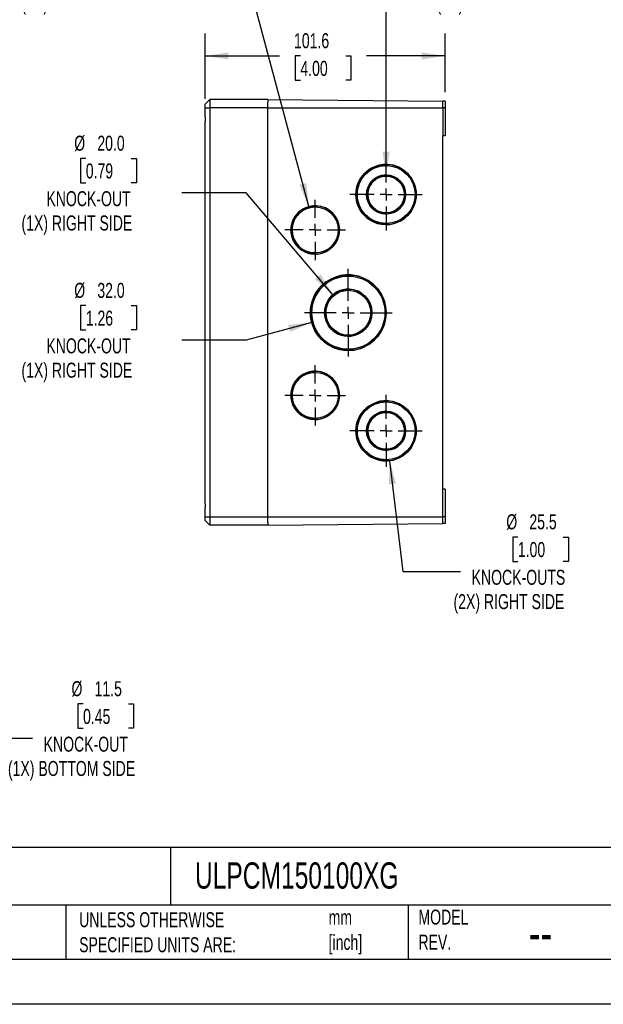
# Model space of a CAD drawing. Header units: millimetres. Extents: x 0 to 838, y 0 to 648.
# Tile 2 of 6: x 403 to 650, y 0 to 417. Entities that reach past the tile are written whole.
import ezdxf

# ---------------------------------------------------------------- set-up
doc = ezdxf.new("R2010")
doc.units = ezdxf.units.MM
doc.header["$LTSCALE"] = 3
doc.linetypes.add('CENTERX2', pattern=[20.32, 12.7, -2.54, 2.54, -2.54])
doc.layers.add('CENTER', color=40, linetype='CENTERX2')
doc.layers.add('DIMENSIONS', color=140, linetype='Continuous', lineweight=25)
doc.layers.add('TEXT', color=140, linetype='Continuous', lineweight=25)
doc.styles.add('SLDTEXTSTYLE0', font='TXT', dxfattribs={"width": 0.7})
doc.dimstyles.new('SLDDIMSTYLE0', dxfattribs={"dimtxt": 6.474023, "dimasz": 9.906, "dimexe": 0, "dimexo": 0.0625, "dimgap": 1.618506, "dimtad": 0, "dimtih": 1, "dimtoh": 1, "dimdec": 1, "dimrnd": 1e-09, "dimzin": 12, "dimdsep": 46, "dimtxsty": 'SLDTEXTSTYLE0', "dimsah": 1, "dimcen": 0.09, "dimadec": 0, "dimazin": 3, "dimtfac": 1, "dimtdec": 1, "dimtofl": 0, "dimtmove": 0, "dimatfit": 3, "dimfxl": 0, "dimfrac": 2, "dimtolj": 1, "dimtzin": 12, "dimarcsym": 0})
doc.dimstyles.new('SLDDIMSTYLE1', dxfattribs={"dimtxt": 6.474023, "dimasz": 9.906, "dimexe": 0, "dimexo": 0.0625, "dimgap": 1.618506, "dimtad": 0, "dimtih": 1, "dimtoh": 1, "dimdec": 1, "dimrnd": 1e-09, "dimzin": 12, "dimdsep": 46, "dimtxsty": 'SLDTEXTSTYLE0', "dimsah": 1, "dimcen": 0, "dimadec": 0, "dimazin": 3, "dimtfac": 1, "dimtdec": 1, "dimtofl": 0, "dimtmove": 0, "dimatfit": 3, "dimfxl": 0, "dimfrac": 2, "dimtolj": 1, "dimtzin": 12, "dimarcsym": 0})
doc.dimstyles.new('SLDDIMSTYLE2', dxfattribs={"dimtxt": 6.474023, "dimasz": 9.906, "dimexe": 0, "dimexo": 0.0625, "dimgap": 1.618506, "dimtad": 0, "dimtih": 1, "dimtoh": 1, "dimdec": 1, "dimrnd": 1e-09, "dimzin": 4, "dimdsep": 46, "dimtxsty": 'SLDTEXTSTYLE0', "dimsah": 1, "dimcen": 0, "dimadec": 0, "dimazin": 1, "dimtfac": 1, "dimtdec": 1, "dimtofl": 0, "dimtmove": 0, "dimatfit": 3, "dimfxl": 0, "dimfrac": 2, "dimtolj": 1, "dimtzin": 12, "dimarcsym": 0})

# ---------------------------------------------------------------- blocks, each defined once
blk = doc.blocks.new('_D_4')
at = {"layer": 'DIMENSIONS'}
for p, q in [((607.14, 451.16), (604.97, 451.16)), ((604.97, 451.16), (604.97, 440.87)), ((626.38, 451.16), (628.55, 451.16)), ((628.55, 451.16), (628.55, 440.87)), ((604.97, 440.87), (607.14, 440.87)), ((628.55, 440.87), (626.38, 440.87)), ((558.49, 350.92), (558.49, 436.61)), ((558.49, 436.61), (582.81, 436.61))]:
    blk.add_line(p, q, dxfattribs=at)
blk.add_solid([(558.49, 350.92), (560.02, 360.82), (556.97, 360.82)], dxfattribs=at)
at = {"layer": 'DIMENSIONS', "char_height": 6.35, "attachment_point": 1, "style": 'SLDTEXTSTYLE0'}
for s, insert in [('%%c', (602.25, 460.79)), ('16.5', (612.03, 460.79)), ('0.65', (607.14, 449.05)), ('KNOCK-OUTS', (587.57, 437.31)), ('(2X) RIGHT SIDE', (579.92, 427.02))]:
    blk.add_mtext(s, dxfattribs=dict(at, insert=insert))
blk = doc.blocks.new('_D_5')
at = {"layer": 'DIMENSIONS'}
for p, q in [((560.01, 230.01), (565.62, 183.17)), ((614.27, 197.71), (612.09, 197.71)), ((612.09, 197.71), (612.09, 187.42)), ((633.5, 197.71), (635.68, 197.71)), ((635.68, 197.71), (635.68, 187.42)), ((612.09, 187.42), (614.27, 187.42)), ((635.68, 187.42), (633.5, 187.42)), ((565.62, 183.17), (589.94, 183.17))]:
    blk.add_line(p, q, dxfattribs=at)
blk.add_solid([(560.01, 230.01), (559.68, 220), (562.7, 220.36)], dxfattribs=at)
at = {"layer": 'DIMENSIONS', "char_height": 6.35, "attachment_point": 1, "style": 'SLDTEXTSTYLE0'}
for s, insert in [('%%c', (609.38, 207.35)), ('25.5', (619.15, 207.35)), ('1.00', (614.27, 195.61)), ('KNOCK-OUTS', (594.7, 183.87)), ('(2X) RIGHT SIDE', (587.05, 173.58))]:
    blk.add_mtext(s, dxfattribs=dict(at, insert=insert))
blk = doc.blocks.new('_D_6')
at = {"layer": 'DIMENSIONS'}
for p, q in [((431.42, 451.16), (429.25, 451.16)), ((429.25, 451.16), (429.25, 440.87)), ((450.66, 451.16), (452.83, 451.16)), ((452.83, 451.16), (452.83, 440.87)), ((429.25, 440.87), (431.42, 440.87)), ((452.83, 440.87), (450.66, 440.87)), ((499.31, 436.61), (474.99, 436.61)), ((525.84, 337.57), (499.31, 436.61))]:
    blk.add_line(p, q, dxfattribs=at)
blk.add_solid([(525.84, 337.57), (524.75, 347.53), (521.81, 346.74)], dxfattribs=at)
at = {"layer": 'DIMENSIONS', "char_height": 6.35, "attachment_point": 1, "style": 'SLDTEXTSTYLE0'}
for s, insert in [('%%c', (426.53, 460.79)), ('20.5', (436.31, 460.79)), ('0.81', (431.42, 449.05)), ('KNOCK-OUTS', (411.85, 437.31)), ('(2X) RIGHT SIDE', (404.2, 427.02))]:
    blk.add_mtext(s, dxfattribs=dict(at, insert=insert))
blk = doc.blocks.new('_D_7')
at = {"layer": 'DIMENSIONS'}
for p, q in [((431.42, 357.92), (429.25, 357.92)), ((429.25, 357.92), (429.25, 347.63)), ((450.66, 357.92), (452.83, 357.92)), ((452.83, 357.92), (452.83, 347.63)), ((429.25, 347.63), (431.42, 347.63)), ((452.83, 347.63), (450.66, 347.63)), ((499.31, 343.38), (472.1, 343.38)), ((536.01, 300.28), (499.31, 343.38))]:
    blk.add_line(p, q, dxfattribs=at)
blk.add_solid([(536.01, 300.28), (530.75, 308.81), (528.43, 306.83)], dxfattribs=at)
at = {"layer": 'DIMENSIONS', "char_height": 6.35, "attachment_point": 1, "style": 'SLDTEXTSTYLE0'}
for s, insert in [('%%c', (426.53, 367.56)), ('20.0', (436.31, 367.56)), ('0.79', (431.42, 355.82)), ('KNOCK-OUT', (414.75, 344.08)), ('(1X) RIGHT SIDE', (404.2, 333.79))]:
    blk.add_mtext(s, dxfattribs=dict(at, insert=insert))
blk = doc.blocks.new('_D_8')
at = {"layer": 'DIMENSIONS'}
for p, q in [((431.42, 295.64), (429.25, 295.64)), ((429.25, 295.64), (429.25, 285.36)), ((450.66, 295.64), (452.83, 295.64)), ((452.83, 295.64), (452.83, 285.36)), ((527.03, 288.53), (499.31, 281.1)), ((429.25, 285.36), (431.42, 285.36)), ((452.83, 285.36), (450.66, 285.36)), ((499.31, 281.1), (472.1, 281.1))]:
    blk.add_line(p, q, dxfattribs=at)
blk.add_solid([(527.03, 288.53), (517.07, 287.43), (517.85, 284.49)], dxfattribs=at)
at = {"layer": 'DIMENSIONS', "char_height": 6.35, "attachment_point": 1, "style": 'SLDTEXTSTYLE0'}
for s, insert in [('%%c', (426.53, 305.28)), ('32.0', (436.31, 305.28)), ('1.26', (431.42, 293.54)), ('KNOCK-OUT', (414.75, 281.8)), ('(1X) RIGHT SIDE', (404.2, 271.51))]:
    blk.add_mtext(s, dxfattribs=dict(at, insert=insert))
blk = doc.blocks.new('_D_9')
at = {"layer": 'DIMENSIONS'}
for p, q in [((481.89, 383.21), (481.89, 410.83)), ((583.49, 386.01), (583.49, 410.83)), ((481.89, 401.31), (513.47, 401.31)), ((522.24, 401.31), (520.07, 401.31)), ((520.07, 401.31), (520.07, 391.02)), ((541.48, 401.31), (543.65, 401.31)), ((543.65, 401.31), (543.65, 391.02)), ((583.49, 401.31), (550.25, 401.31)), ((520.07, 391.02), (522.24, 391.02)), ((543.65, 391.02), (541.48, 391.02))]:
    blk.add_line(p, q, dxfattribs=at)
for points in [[(481.89, 401.31), (491.8, 399.79), (491.8, 402.83)], [(583.49, 401.31), (573.59, 402.83), (573.59, 399.79)]]:
    blk.add_solid(points, dxfattribs=at)
at = {"layer": 'DIMENSIONS', "char_height": 6.35, "attachment_point": 1, "style": 'SLDTEXTSTYLE0'}
for s, insert in [('101.6', (519.55, 410.94)), ('4.00', (522.24, 399.21))]:
    blk.add_mtext(s, dxfattribs=dict(at, insert=insert))
blk = doc.blocks.new('SW_CENTERMARKSYMBOL_4')
at = {"layer": 'CENTER', "color": 0}
for p, q in [((0, 5.08), (0, 12.79)), ((-5.08, 0), (-12.79, 0)), ((0, 0), (-2.54, 0)), ((0, 0), (0, 2.54)), ((0, 0), (0, -2.54)), ((0, 0), (2.54, 0)), ((5.08, 0), (12.79, 0)), ((0, -5.08), (0, -12.79))]:
    blk.add_line(p, q, dxfattribs=at)
blk = doc.blocks.new('SW_CENTERMARKSYMBOL_5')
at = {"layer": 'CENTER', "color": 0}
for p, q in [((0, 5.08), (0, 15.29)), ((-5.08, 0), (-15.29, 0)), ((0, 0), (-2.54, 0)), ((0, 0), (0, 2.54)), ((0, 0), (0, -2.54)), ((0, 0), (2.54, 0)), ((5.08, 0), (15.29, 0)), ((0, -5.08), (0, -15.29))]:
    blk.add_line(p, q, dxfattribs=at)
blk = doc.blocks.new('SW_CENTERMARKSYMBOL_6')
at = {"layer": 'CENTER', "color": 0}
for p, q in [((0, 5.08), (0, 18.55)), ((-5.08, 0), (-18.55, 0)), ((0, 0), (-2.54, 0)), ((0, 0), (0, 2.54)), ((0, 0), (0, -2.54)), ((0, 0), (2.54, 0)), ((5.08, 0), (18.55, 0)), ((0, -5.08), (0, -18.55))]:
    blk.add_line(p, q, dxfattribs=at)
blk = doc.blocks.new('SW_CENTERMARKSYMBOL_7')
at = {"layer": 'CENTER', "color": 0}
for p, q in [((0, 5.08), (0, 12.79)), ((-5.08, 0), (-12.79, 0)), ((0, 0), (-2.54, 0)), ((0, 0), (0, 2.54)), ((0, 0), (0, -2.54)), ((0, 0), (2.54, 0)), ((5.08, 0), (12.79, 0)), ((0, -5.08), (0, -12.79))]:
    blk.add_line(p, q, dxfattribs=at)
blk = doc.blocks.new('SW_CENTERMARKSYMBOL_8')
at = {"layer": 'CENTER', "color": 0}
for p, q in [((0, 5.08), (0, 15.29)), ((-5.08, 0), (-15.29, 0)), ((0, 0), (-2.54, 0)), ((0, 0), (0, 2.54)), ((0, 0), (0, -2.54)), ((0, 0), (2.54, 0)), ((5.08, 0), (15.29, 0)), ((0, -5.08), (0, -15.29))]:
    blk.add_line(p, q, dxfattribs=at)
blk = doc.blocks.new('_D_16')
at = {"layer": 'DIMENSIONS'}
for p, q in [((430.26, 127.11), (428.08, 127.11)), ((428.08, 127.11), (428.08, 116.82)), ((449.49, 127.11), (451.67, 127.11)), ((451.67, 127.11), (451.67, 116.82)), ((428.08, 116.82), (430.26, 116.82)), ((451.67, 116.82), (449.49, 116.82)), ((328.74, 92.37), (343.78, 112.56)), ((343.78, 112.56), (408.82, 112.56))]:
    blk.add_line(p, q, dxfattribs=at)
blk.add_solid([(328.74, 92.37), (335.88, 99.4), (333.43, 101.23)], dxfattribs=at)
at = {"layer": 'DIMENSIONS', "char_height": 6.35, "attachment_point": 1, "style": 'SLDTEXTSTYLE0'}
for s, insert in [('%%c', (425.37, 136.74)), ('11.5', (435.14, 136.74)), ('0.45', (430.26, 125)), ('KNOCK-OUT', (413.58, 113.26)), ('(1X) BOTTOM SIDE', (398.48, 102.97))]:
    blk.add_mtext(s, dxfattribs=dict(at, insert=insert))

msp = doc.modelspace()

# ---------------------------------------------------------------- linework, layer by layer
for p, q in [((481.89, 380.9), (483.89, 382.9)), ((481.89, 379.4), (481.89, 380.9)), ((481.89, 375.34), (481.89, 379.4)), ((481.89, 379.4), (483.89, 379.4)), ((483.89, 382.9), (483.89, 379.4)), ((508.49, 382.9), (483.89, 382.9)), ((483.89, 379.4), (483.89, 206.2)), ((508.49, 379.4), (483.89, 379.4)), ((508.49, 382.9), (508.49, 381.69)), ((508.49, 382.84), (582.49, 382.2)), ((508.49, 379.35), (508.49, 381.69)), ((508.49, 379.35), (582.49, 379.35)), ((508.49, 206.25), (508.49, 379.35)), ((582.49, 379.35), (582.49, 382.2)), ((583.49, 382.2), (582.49, 382.2)), ((582.49, 379.35), (582.49, 367.55)), ((583.49, 379.35), (582.49, 379.35)), ((583.49, 382.2), (583.49, 379.35)), ((583.49, 379.35), (583.49, 367.55)), ((481.89, 211.84), (481.89, 373.76)), ((582.49, 218.05), (582.49, 367.55)), ((583.49, 367.55), (582.49, 367.55)), ((558.49, 355.42), (559.11, 355.4)), ((558.5, 354.92), (558.49, 354.92)), ((559.11, 355.4), (559.12, 355.4)), ((558.49, 350.92), (558.82, 350.91)), ((558.49, 350.42), (558.49, 350.42)), ((558.82, 350.91), (558.83, 350.91)), ((566.74, 342.67), (566.74, 342.67)), ((571.24, 342.67), (571.24, 342.67)), ((528.49, 337.92), (528.96, 337.91)), ((528.96, 337.91), (528.96, 337.91)), ((528.5, 337.42), (528.49, 337.42)), ((558.49, 334.92), (558.49, 334.92)), ((559.11, 334.44), (558.49, 334.42)), ((559.11, 334.44), (559.12, 334.44)), ((558.49, 330.42), (558.5, 330.42)), ((560.03, 330.01), (560.03, 330.01)), ((538.74, 327.67), (538.75, 327.67)), ((528.49, 317.92), (528.5, 317.92)), ((529.54, 317.47), (528.49, 317.42)), ((529.54, 317.47), (529.54, 317.47)), ((542.49, 308.67), (543.78, 308.62)), ((543.78, 308.62), (543.78, 308.62)), ((542.5, 308.17), (542.49, 308.17)), ((542.49, 302.67), (542.94, 302.66)), ((542.49, 302.17), (542.49, 302.17)), ((542.94, 302.66), (542.94, 302.66)), ((552.49, 292.67), (552.49, 292.67)), ((558.49, 292.67), (558.49, 292.67)), ((542.49, 283.17), (542.49, 283.17)), ((543.57, 282.73), (542.49, 282.67)), ((543.57, 282.73), (543.57, 282.73)), ((542.49, 277.17), (542.5, 277.17)), ((544.98, 276.86), (544.98, 276.86)), ((528.49, 267.92), (528.97, 267.91)), ((528.5, 267.42), (528.49, 267.42)), ((528.97, 267.91), (528.97, 267.91)), ((538.74, 257.67), (538.75, 257.67)), ((558.49, 255.42), (559.37, 255.39)), ((558.5, 254.92), (558.49, 254.92)), ((559.37, 255.39), (559.37, 255.39)), ((558.49, 250.92), (558.84, 250.91)), ((558.49, 250.42), (558.49, 250.42)), ((558.84, 250.91), (558.84, 250.91)), ((528.49, 247.92), (528.5, 247.92)), ((529.53, 247.47), (528.49, 247.42)), ((529.53, 247.47), (529.53, 247.47)), ((566.74, 242.67), (566.74, 242.67)), ((558.49, 234.92), (558.49, 234.92)), ((559.09, 234.44), (558.49, 234.42)), ((559.09, 234.44), (559.1, 234.44)), ((558.49, 230.42), (558.5, 230.42)), ((559.04, 229.93), (558.49, 229.92)), ((559.04, 229.93), (559.04, 229.93)), ((582.49, 206.25), (582.49, 218.05)), ((583.49, 218.05), (582.49, 218.05)), ((583.49, 218.05), (583.49, 206.25)), ((481.89, 206.2), (481.89, 210.26)), ((481.89, 204.7), (481.89, 206.2)), ((483.89, 206.2), (481.89, 206.2)), ((483.89, 202.7), (481.89, 204.7)), ((483.89, 206.2), (483.89, 202.7)), ((508.49, 206.2), (483.89, 206.2)), ((508.49, 203.9), (508.49, 206.25)), ((508.49, 206.25), (582.49, 206.25)), ((582.49, 203.4), (582.49, 206.25)), ((583.49, 206.25), (582.49, 206.25)), ((583.49, 206.25), (583.49, 203.4)), ((508.49, 202.7), (483.89, 202.7)), ((508.49, 203.9), (508.49, 202.7)), ((508.49, 202.75), (582.49, 203.4)), ((583.49, 203.4), (582.49, 203.4))]:
    msp.add_line(p, q)
at = {"color": 7, "linetype": 'Continuous'}
msp.add_line((838.21, 0.01), (0.01, 0.01), dxfattribs=at)
at = {"flags": 128}
for points in [[(560.03, 330.01), (558.52, 329.92), (558.49, 329.92)], [(544.98, 276.86), (543.35, 276.69), (542.49, 276.67)]]:
    msp.add_lwpolyline(points, dxfattribs=at)
for centre, radius in [((558.5, 342.67), 12.25), ((558.49, 342.67), 7.75), ((528.5, 327.67), 9.75), ((542.5, 292.67), 15.5), ((542.5, 292.67), 9.5), ((528.5, 257.67), 9.75), ((558.5, 242.67), 12.25), ((558.49, 242.67), 7.75)]:
    msp.add_circle(centre, radius)
for centre, radius, start, end in [((558.5, 342.67), 12.75, 87.2027, 276.9119), ((558.49, 342.67), 12.25, 90.001, 180.0012), ((558.49, 342.67), 12.75, 359.9979, 87.1926), ((558.49, 342.67), 12.75, 359.9979, 87.1926), ((558.49, 342.67), 8.25, 87.6976, 274.3265), ((558.49, 342.67), 7.75, 90.0009, 180.0013), ((558.49, 342.67), 8.25, 359.9978, 87.6832), ((558.49, 342.67), 8.25, 359.9978, 87.6832), ((558.49, 342.67), 12.25, 179.9988, 269.999), ((558.49, 342.67), 7.75, 179.999, 269.9989), ((558.49, 342.67), 8.25, 274.3411, 0.0022), ((558.49, 342.67), 8.25, 274.3411, 0.0022), ((558.49, 342.67), 12.75, 276.9224, 0.002), ((558.49, 342.67), 12.75, 276.9224, 0.002), ((528.5, 327.67), 10.25, 87.4151, 275.8622), ((528.5, 327.67), 10.25, 359.998, 87.4029), ((528.49, 327.67), 10.25, 359.998, 87.4029), ((528.49, 327.67), 9.75, 90.0011, 180.0011), ((528.49, 327.67), 9.75, 179.9989, 269.9989), ((528.5, 327.67), 10.25, 275.8744, 0.0023), ((528.49, 327.67), 10.25, 275.8744, 0.0023), ((542.5, 292.67), 16, 85.3934, 278.9321), ((542.49, 292.67), 16, 359.998, 85.3847), ((542.49, 292.67), 16, 359.998, 85.3847), ((542.49, 292.67), 15.5, 90.001, 180.0012), ((542.5, 292.67), 10, 87.4469, 276.1855), ((542.49, 292.67), 9.5, 90.0011, 180.0011), ((542.49, 292.67), 10, 359.998, 87.4344), ((542.49, 292.67), 10, 359.998, 87.4344), ((542.49, 292.67), 15.5, 179.999, 269.9988), ((542.49, 292.67), 9.5, 179.9989, 269.9989), ((542.49, 292.67), 10, 276.1982, 0.0021), ((542.49, 292.67), 10, 276.1982, 0.0021), ((542.49, 292.67), 16, 278.941, 0.002), ((542.49, 292.67), 16, 278.941, 0.002), ((528.5, 257.67), 10.25, 87.359, 275.7958), ((528.49, 257.67), 9.75, 90.0011, 180.0011), ((528.5, 257.67), 10.25, 359.998, 87.3467), ((528.49, 257.67), 10.25, 359.998, 87.3467), ((528.49, 257.67), 9.75, 179.9989, 269.9989), ((528.5, 257.67), 10.25, 275.8079, 0.0023), ((528.49, 257.67), 10.25, 275.8079, 0.0023), ((558.5, 242.67), 12.75, 86.0512, 272.4445), ((558.49, 242.67), 12.25, 90.001, 180.0012), ((558.49, 242.67), 12.75, 272.4591, 86.0367), ((558.49, 242.67), 12.75, 272.4591, 86.0367), ((558.49, 242.67), 8.25, 87.5772, 274.2074), ((558.49, 242.67), 7.75, 90.0009, 180.0013), ((558.49, 242.67), 8.25, 359.9978, 87.5628), ((558.49, 242.67), 8.25, 359.9978, 87.5628), ((558.49, 242.67), 12.25, 179.9988, 269.999), ((558.49, 242.67), 7.75, 179.999, 269.9989), ((558.49, 242.67), 8.25, 274.2219, 0.0022), ((558.49, 242.67), 8.25, 274.2219, 0.0022)]:
    msp.add_arc(centre, radius, start, end)
for points in [[(481.89, 375.34), (481.93, 374.81), (481.93, 374.28), (481.89, 373.76)], [(481.89, 211.84), (481.93, 211.31), (481.93, 210.78), (481.89, 210.26)]]:
    msp.add_open_spline(points, degree=3)
at = {"layer": 'DIMENSIONS'}
for centre, radius in [((558.49, 342.67), 12.75), ((558.49, 342.67), 8.25), ((528.5, 327.67), 10.25), ((542.49, 292.67), 16.01), ((542.49, 292.67), 10), ((528.5, 257.67), 10.25), ((558.5, 242.67), 12.75), ((558.5, 242.67), 8.25)]:
    msp.add_circle(centre, radius, dxfattribs=at)
at = {"layer": 'TEXT'}
for p, q in [((819.15, 66.38), (19.05, 66.38)), ((467.28, 66.38), (467.28, 41.91)), ((819.15, 41.91), (19.05, 41.91)), ((422.99, 41.91), (422.99, 19.05)), ((567.9, 41.91), (567.9, 19.05)), ((19.05, 19.05), (819.15, 19.05))]:
    msp.add_line(p, q, dxfattribs=at)

# ---------------------------------------------------------------- block references
at = {"layer": 'CENTER'}
for name, p in [('SW_CENTERMARKSYMBOL_5', (558.49, 342.67)), ('SW_CENTERMARKSYMBOL_4', (528.5, 327.67)), ('SW_CENTERMARKSYMBOL_6', (542.49, 292.67)), ('SW_CENTERMARKSYMBOL_7', (528.5, 257.67)), ('SW_CENTERMARKSYMBOL_8', (558.5, 242.67))]:
    msp.add_blockref(name, p, dxfattribs=at)

# ---------------------------------------------------------------- texts
at = {"layer": 'TEXT', "attachment_point": 1, "style": 'SLDTEXTSTYLE0'}
for s, insert, char_height in [('ULPCM150100XG', (477.62, 60.07), 11.1125), ('UNLESS OTHERWISE ^JSPECIFIED UNITS ARE:', (428.61, 38.99), 6.35), ('mm^J[inch]', (534.19, 39.99), 6.35), ('MODEL ^JREV.', (572.2, 40.09), 6.35), ('--', (618.89, 38.2), 15.875)]:
    msp.add_mtext(s, dxfattribs=dict(at, insert=insert, char_height=char_height))

# ---------------------------------------------------------------- dimensions: what is measured, and where the dimension line sits
at = {"layer": 'DIMENSIONS'}
for p1, p2, text, dimstyle, picture, middle in [((531.15, 317.77), (525.84, 337.57), '<>\\PKNOCK-OUTS\\P(2X) RIGHT SIDE', 'SLDDIMSTYLE1', '_D_6', (441.04, 439.96)), ((558.49, 334.42), (558.49, 350.92), '<>\\PKNOCK-OUTS\\P(2X) RIGHT SIDE', 'SLDDIMSTYLE1', '_D_4', (616.76, 439.96)), ((548.97, 285.06), (536.01, 300.28), '<>\\PKNOCK-OUT\\P(1X) RIGHT SIDE', 'SLDDIMSTYLE2', '_D_7', (441.04, 346.72)), ((557.95, 296.81), (527.03, 288.53), '<>\\PKNOCK-OUT\\P(1X) RIGHT SIDE', 'SLDDIMSTYLE2', '_D_8', (441.04, 284.44)), ((556.98, 255.33), (560.01, 230.01), '<>\\PKNOCK-OUTS\\P(2X) RIGHT SIDE', 'SLDDIMSTYLE1', '_D_5', (623.89, 186.51)), ((321.87, 83.15), (328.74, 92.37), '<>\\PKNOCK-OUT\\P(1X) BOTTOM SIDE', 'SLDDIMSTYLE1', '_D_16', (439.87, 115.91))]:
    dim = msp.add_diameter_dim_2p(p1=p1, p2=p2, text=text, dimstyle=dimstyle, dxfattribs=at)
    dim.commit()
    dim.dimension.update_dxf_attribs({"geometry": picture, "text_midpoint": middle, "dimtype": 163})
dim = msp.add_linear_dim(base=(583.49, 401.31), p1=(481.89, 379.4), p2=(583.49, 382.2), dimstyle='SLDDIMSTYLE0', dxfattribs=at)
dim.commit()
dim.dimension.update_dxf_attribs({"geometry": '_D_9', "text_midpoint": (531.86, 401.31), "dimtype": 160})

doc.saveas('drawing.dxf')
